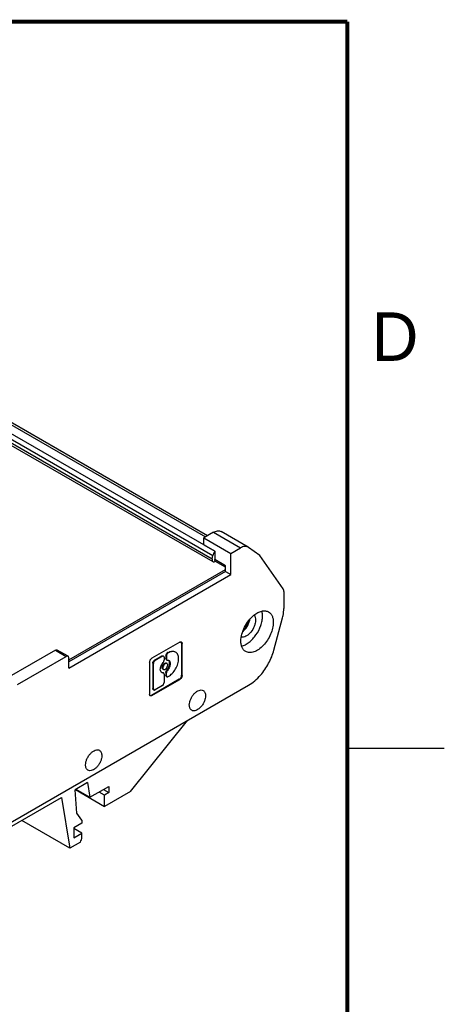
# Model space of a CAD drawing. Header units: inches. Extents: x 0 to 22, y 0 to 17.
# Tile 25 of 25: x 19.8 to 22, y 11.4 to 16.5. Entities that reach past the tile are written whole.
import ezdxf

# ---------------------------------------------------------------- set-up
doc = ezdxf.new("R2010")
doc.units = ezdxf.units.IN
doc.header["$LTSCALE"] = 1.21
doc.header["$MEASUREMENT"] = 0
doc.layers.get('0').update_dxf_attribs({"linetype": 'CONTINUOUS'})
doc.styles.add('TEXTSTYLE_2', font='txt')

msp = doc.modelspace()

# ---------------------------------------------------------------- linework, layer by layer
at = {"color": 7, "linetype": 'CONTINUOUS'}
for p, q in [((20.8167, 13.7678), (17.1882, 15.8628)), ((17.2799, 15.8563), (20.7689, 13.8418)), ((17.2942, 15.8613), (20.7805, 13.8484)), ((20.8034, 13.7276), (17.171, 15.8249)), ((17.1746, 15.8115), (20.807, 13.7142)), ((17.1748, 15.8432), (20.8072, 13.7459)), ((20.9886, 13.789), (20.8494, 13.8694)), ((20.81, 13.8655), (20.7612, 13.8373)), ((20.7612, 13.8373), (20.9004, 13.7569)), ((20.7612, 13.8003), (20.7612, 13.8373)), ((20.81, 13.8655), (20.9492, 13.7851)), ((20.7612, 13.8003), (20.8169, 13.7682)), ((20.8169, 13.7682), (20.8169, 13.7248)), ((20.9004, 13.7569), (20.9492, 13.7851)), ((20.9907, 13.7877), (20.9886, 13.789)), ((21.0493, 13.7458), (20.9907, 13.7877)), ((20.8034, 13.7276), (20.8072, 13.7459)), ((20.8726, 13.6927), (20.8169, 13.7248)), ((20.8202, 13.7171), (20.8169, 13.7152)), ((20.821, 13.7158), (20.8198, 13.7167)), ((20.8726, 13.686), (20.821, 13.7158)), ((20.9004, 13.6477), (20.9004, 13.7569)), ((21.1695, 13.5748), (21.0493, 13.7458)), ((20.0652, 13.2074), (20.8726, 13.6735)), ((20.8726, 13.6637), (20.0652, 13.1976)), ((20.8726, 13.6637), (20.8726, 13.6927)), ((20.8726, 13.6637), (20.9004, 13.6477)), ((20.0652, 13.1654), (20.9004, 13.6477)), ((21.1732, 13.5609), (21.1732, 13.4725)), ((21.122, 13.2577), (21.1665, 13.4247)), ((20.0612, 13.2259), (20.0055, 13.258)), ((20.6368, 13.2987), (20.4933, 13.2158)), ((20.6445, 13.299), (20.6437, 13.3001)), ((20.6458, 13.2935), (20.6486, 13.2919)), ((20.6458, 13.2935), (20.6458, 13.1278)), ((20.6486, 13.1262), (20.6486, 13.2919)), ((19.9956, 13.257), (19.7451, 13.1124)), ((19.8008, 13.0802), (20.0513, 13.2249)), ((19.9956, 13.257), (20.0513, 13.2249)), ((20.0652, 13.1654), (20.0652, 13.2168)), ((20.5066, 13.2058), (20.5443, 13.2276)), ((20.547, 13.226), (20.5094, 13.2042)), ((20.5443, 13.2276), (20.547, 13.226)), ((20.5505, 13.2282), (20.5533, 13.2266)), ((20.5558, 13.2209), (20.5558, 13.2054)), ((20.5653, 13.2296), (20.5681, 13.228)), ((20.5653, 13.2296), (20.5653, 13.2141)), ((20.5681, 13.2125), (20.5653, 13.2141)), ((20.5679, 13.2084), (20.5707, 13.2068)), ((20.5681, 13.228), (20.5681, 13.2125)), ((20.5707, 13.2068), (20.5731, 13.2063)), ((20.5749, 13.2452), (20.5741, 13.2448)), ((20.5769, 13.2432), (20.5741, 13.2448)), ((20.5749, 13.2452), (20.5776, 13.2436)), ((20.5776, 13.2436), (20.5769, 13.2432)), ((20.4815, 13.1955), (20.4815, 13.0297)), ((20.4978, 13.1906), (20.5006, 13.189)), ((20.4978, 13.1906), (20.4978, 13.0598)), ((20.5006, 13.0582), (20.5006, 13.189)), ((20.5094, 13.2042), (20.5066, 13.2058)), ((20.6341, 13.1074), (20.4905, 13.0245)), ((20.4933, 13.0229), (20.6368, 13.1058)), ((20.5481, 13.1422), (20.5505, 13.1416)), ((20.5481, 13.1422), (20.5509, 13.1406)), ((20.5505, 13.1416), (20.5512, 13.1412)), ((20.5533, 13.14), (20.5509, 13.1406)), ((20.5558, 13.1343), (20.5558, 13.0901)), ((20.5653, 13.143), (20.5681, 13.1414)), ((20.5653, 13.143), (20.5653, 13.1276)), ((20.5681, 13.126), (20.5653, 13.1276)), ((20.5679, 13.1219), (20.5707, 13.1203)), ((20.5681, 13.126), (20.5681, 13.1414)), ((20.5703, 13.155), (20.5731, 13.1534)), ((20.5769, 13.1209), (20.5776, 13.1213)), ((20.6341, 13.1074), (20.6368, 13.1058)), ((20.6486, 13.1262), (20.6458, 13.1278)), ((18.8336, 11.8307), (20.9912, 13.0765)), ((20.5006, 13.0582), (20.4978, 13.0598)), ((20.5004, 13.0541), (20.5031, 13.0525)), ((20.547, 13.0749), (20.5094, 13.0531)), ((20.4837, 13.0231), (20.486, 13.023)), ((20.4933, 13.0229), (20.4905, 13.0245)), ((20.3826, 12.529), (20.6767, 12.8949)), ((20.161, 12.5747), (20.0974, 12.5379)), ((20.161, 12.5747), (20.1738, 12.4985)), ((20.1738, 12.4985), (20.2712, 12.5547)), ((20.2712, 12.5547), (20.2712, 12.5226)), ((19.7145, 12.3168), (20.0271, 12.4973)), ((20.0271, 12.4973), (20.0708, 12.2365)), ((20.107, 12.4168), (20.0974, 12.5379)), ((20.0987, 12.5386), (20.249, 12.4519)), ((20.1014, 12.5402), (20.1738, 12.4985)), ((20.249, 12.5097), (20.2211, 12.5258)), ((20.2434, 12.5386), (20.2712, 12.5226)), ((20.3826, 12.529), (20.249, 12.4519)), ((20.2712, 12.5226), (20.249, 12.5097)), ((20.249, 12.4519), (20.249, 12.5097)), ((20.132, 12.3811), (20.107, 12.4168)), ((20.0708, 12.2365), (19.8231, 12.3795)), ((20.132, 12.3651), (20.0903, 12.3409)), ((20.132, 12.3811), (20.132, 12.3651)), ((20.0903, 12.3409), (20.0903, 12.2895)), ((20.132, 12.3136), (20.0903, 12.3377)), ((20.0903, 12.2895), (20.132, 12.3136)), ((20.132, 12.2911), (20.132, 12.3136)), ((20.1245, 12.2675), (20.0708, 12.2365))]:
    msp.add_line(p, q, dxfattribs=at)
at = {"color": 2, "linetype": 'CONTINUOUS'}
msp.add_line((22, 12.75), (21.5, 12.75), dxfattribs=at)
at = {"color": 7, "linetype": 'CONTINUOUS', "const_width": 0.02}
for points in [[(21.5, 16.5), (0.5, 16.5)], [(21.5, 0.5), (21.5, 16.5)]]:
    msp.add_lwpolyline(points, dxfattribs=at)
at = {"color": 7, "linetype": 'CONTINUOUS'}
for centre, radius, start, end in [((20.8359, 13.7417), 0.0284, 132.2104, 138.1367), ((20.57, 13.212), 0.00413, 236.1118, 240.004), ((20.574, 13.1942), 0.012, 60.0125, 65.2413), ((20.5506, 13.1562), 0.0156, 268.6867, 270.9856)]:
    msp.add_arc(centre, radius, start, end, dxfattribs=at)
for points, knots in [([(20.81, 13.8655), (20.8135, 13.8675), (20.8203, 13.8708), (20.8309, 13.8733), (20.8408, 13.8731), (20.8468, 13.8709), (20.8494, 13.8694)], [0, 0, 0, 0, 0.289754, 0.549014, 0.782167, 1, 1, 1, 1]), ([(20.9886, 13.789), (20.986, 13.7905), (20.98, 13.7927), (20.9701, 13.7929), (20.9595, 13.7904), (20.9527, 13.7871), (20.9492, 13.7851)], [0, 0, 0, 0, 0.217833, 0.450986, 0.710246, 1, 1, 1, 1]), ([(20.8034, 13.7276), (20.8031, 13.7262), (20.8028, 13.7234), (20.8033, 13.7185), (20.8052, 13.7152), (20.807, 13.7142)], [0, 0, 0, 0, 0.303844, 0.572081, 1, 1, 1, 1]), ([(20.807, 13.7142), (20.8084, 13.7134), (20.812, 13.7129), (20.8152, 13.7142), (20.8169, 13.7152)], [0, 0, 0, 0, 0.449484, 1, 1, 1, 1]), ([(20.8147, 13.7606), (20.8119, 13.7575), (20.809, 13.7525), (20.8074, 13.7472), (20.8072, 13.7459)], [0, 0, 0, 0, 0.758157, 1, 1, 1, 1]), ([(20.8179, 13.7193), (20.8178, 13.7196), (20.8171, 13.7214), (20.8169, 13.7233), (20.8169, 13.7248)], [0, 0, 0, 0, 0.230633, 1, 1, 1, 1]), ([(20.8198, 13.7167), (20.8196, 13.7168), (20.8188, 13.7176), (20.8183, 13.7185), (20.8179, 13.7193)], [0, 0, 0, 0, 0.240516, 1, 1, 1, 1]), ([(21.1732, 13.5609), (21.1732, 13.5622), (21.173, 13.5671), (21.1715, 13.572), (21.1695, 13.5748)], [0, 0, 0, 0, 0.279822, 1, 1, 1, 1]), ([(21.0184, 13.4373), (21.0248, 13.4425), (21.0376, 13.4514), (21.0581, 13.4597), (21.0777, 13.4615), (21.0895, 13.4579), (21.0945, 13.455)], [0, 0, 0, 0, 0.299905, 0.563754, 0.792994, 1, 1, 1, 1]), ([(21.1665, 13.4247), (21.1676, 13.4287), (21.1713, 13.4444), (21.1732, 13.4606), (21.1732, 13.4725)], [0, 0, 0, 0, 0.262906, 1, 1, 1, 1]), ([(20.9519, 13.3045), (20.9519, 13.3163), (20.9557, 13.3412), (20.9696, 13.377), (20.9905, 13.4102), (21.0086, 13.4293), (21.0184, 13.4373)], [0, 0, 0, 0, 0.232059, 0.4886, 0.751223, 1, 1, 1, 1]), ([(21.0271, 13.4122), (21.0271, 13.407), (21.0257, 13.3961), (21.0189, 13.3743), (21.0069, 13.3539), (20.991, 13.3376), (20.9785, 13.3289), (20.9659, 13.3239), (20.9574, 13.3235), (20.9537, 13.3242)], [0, 0, 0, 0, 0.124599, 0.261196, 0.545276, 0.680219, 0.802384, 0.908653, 1, 1, 1, 1]), ([(20.9556, 13.2786), (20.9622, 13.2801), (20.9759, 13.2855), (20.9951, 13.2981), (21.0135, 13.3153), (21.0358, 13.3431), (21.0524, 13.3752), (21.0615, 13.4087), (21.0633, 13.4252), (21.0633, 13.4331)], [0, 0, 0, 0, 0.102241, 0.217782, 0.344647, 0.479193, 0.752019, 0.881272, 1, 1, 1, 1]), ([(20.961, 13.3526), (20.9657, 13.3564), (20.9747, 13.3653), (20.9856, 13.381), (20.9938, 13.3983), (20.9972, 13.4105), (20.9982, 13.4165)], [0, 0, 0, 0, 0.242379, 0.499328, 0.756592, 1, 1, 1, 1]), ([(21.0194, 13.4376), (21.0221, 13.4344), (21.0261, 13.4261), (21.0271, 13.417), (21.0271, 13.4122)], [0, 0, 0, 0, 0.459434, 1, 1, 1, 1]), ([(21.0633, 13.4331), (21.0633, 13.4354), (21.063, 13.444), (21.0616, 13.4526), (21.0597, 13.4587)], [0, 0, 0, 0, 0.265124, 1, 1, 1, 1]), ([(21.0945, 13.455), (21.0984, 13.4528), (21.1057, 13.4466), (21.1134, 13.434), (21.118, 13.4183), (21.1189, 13.4069), (21.1189, 13.401)], [0, 0, 0, 0, 0.217781, 0.450927, 0.710262, 1, 1, 1, 1]), ([(20.9658, 13.3635), (20.972, 13.3696), (20.9827, 13.3838), (20.9895, 13.4002), (20.9916, 13.4087)], [0, 0, 0, 0, 0.50074, 1, 1, 1, 1]), ([(21.1189, 13.401), (21.1189, 13.3909), (21.1161, 13.3696), (21.1056, 13.3385), (21.0893, 13.3084), (21.0687, 13.282), (21.0453, 13.2613), (21.0242, 13.2498), (21.0077, 13.2454), (20.9963, 13.2445), (20.9857, 13.2461), (20.9793, 13.2488), (20.9764, 13.2505)], [0, 0, 0, 0, 0.128692, 0.270278, 0.417436, 0.561783, 0.695455, 0.812717, 0.864682, 0.912513, 0.957141, 1, 1, 1, 1]), ([(19.9956, 13.257), (19.9973, 13.258), (20.0005, 13.2593), (20.0041, 13.2588), (20.0055, 13.258)], [0, 0, 0, 0, 0.550772, 1, 1, 1, 1]), ([(20.6368, 13.2987), (20.6373, 13.299), (20.639, 13.2998), (20.6409, 13.3003), (20.6422, 13.3003)], [0, 0, 0, 0, 0.275804, 1, 1, 1, 1]), ([(20.6422, 13.3003), (20.6425, 13.3003), (20.6435, 13.3002), (20.6445, 13.2999), (20.6451, 13.2995)], [0, 0, 0, 0, 0.260677, 1, 1, 1, 1]), ([(20.6458, 13.2935), (20.6458, 13.294), (20.6457, 13.2959), (20.6452, 13.2978), (20.6445, 13.299)], [0, 0, 0, 0, 0.275798, 1, 1, 1, 1]), ([(20.6451, 13.2995), (20.6463, 13.2989), (20.6482, 13.2964), (20.6486, 13.2935), (20.6486, 13.2919)], [0, 0, 0, 0, 0.449209, 1, 1, 1, 1]), ([(20.9764, 13.2505), (20.9725, 13.2527), (20.9652, 13.2588), (20.9574, 13.2715), (20.9528, 13.2871), (20.9519, 13.2985), (20.9519, 13.3045)], [0, 0, 0, 0, 0.217781, 0.450927, 0.710262, 1, 1, 1, 1]), ([(21.0529, 13.1288), (21.0691, 13.1474), (21.097, 13.1883), (21.1157, 13.2342), (21.122, 13.2577)], [0, 0, 0, 0, 0.503505, 1, 1, 1, 1]), ([(20.0612, 13.2259), (20.0598, 13.2266), (20.0562, 13.2272), (20.0529, 13.2258), (20.0513, 13.2249)], [0, 0, 0, 0, 0.449228, 1, 1, 1, 1]), ([(20.0652, 13.2168), (20.0652, 13.2187), (20.0648, 13.2222), (20.0625, 13.2251), (20.0612, 13.2259)], [0, 0, 0, 0, 0.550764, 1, 1, 1, 1]), ([(20.4815, 13.1955), (20.4815, 13.1974), (20.4823, 13.2015), (20.4848, 13.2072), (20.4885, 13.2122), (20.4916, 13.2148), (20.4933, 13.2158)], [0, 0, 0, 0, 0.237239, 0.499994, 0.762753, 1, 1, 1, 1]), ([(20.5443, 13.2276), (20.5453, 13.2282), (20.5473, 13.229), (20.5496, 13.2287), (20.5505, 13.2282)], [0, 0, 0, 0, 0.550799, 1, 1, 1, 1]), ([(20.5533, 13.2266), (20.5524, 13.2271), (20.5501, 13.2274), (20.5481, 13.2265), (20.547, 13.226)], [0, 0, 0, 0, 0.449201, 1, 1, 1, 1]), ([(20.5558, 13.2209), (20.5558, 13.2221), (20.5556, 13.2243), (20.5541, 13.2261), (20.5533, 13.2266)], [0, 0, 0, 0, 0.550791, 1, 1, 1, 1]), ([(20.5653, 13.2296), (20.5653, 13.2326), (20.5674, 13.2385), (20.5715, 13.2433), (20.5741, 13.2448)], [0, 0, 0, 0, 0.499994, 1, 1, 1, 1]), ([(20.5677, 13.2086), (20.5669, 13.2091), (20.5656, 13.2109), (20.5653, 13.213), (20.5653, 13.2141)], [0, 0, 0, 0, 0.450628, 1, 1, 1, 1]), ([(20.5769, 13.2432), (20.5743, 13.2417), (20.5702, 13.2369), (20.5681, 13.231), (20.5681, 13.228)], [0, 0, 0, 0, 0.500006, 1, 1, 1, 1]), ([(20.5681, 13.2125), (20.5681, 13.2113), (20.5684, 13.2091), (20.5699, 13.2073), (20.5707, 13.2068)], [0, 0, 0, 0, 0.550737, 1, 1, 1, 1]), ([(20.5749, 13.2452), (20.5781, 13.2471), (20.5847, 13.2502), (20.5947, 13.2527), (20.6042, 13.2524), (20.6098, 13.2504), (20.6123, 13.2489)], [0, 0, 0, 0, 0.289709, 0.549097, 0.782222, 1, 1, 1, 1]), ([(20.6151, 13.2473), (20.6126, 13.2488), (20.6069, 13.2508), (20.5975, 13.251), (20.5875, 13.2486), (20.5809, 13.2455), (20.5776, 13.2436)], [0, 0, 0, 0, 0.217778, 0.450903, 0.710291, 1, 1, 1, 1]), ([(20.5776, 13.1213), (20.5852, 13.1257), (20.5994, 13.1376), (20.616, 13.1603), (20.6273, 13.1861), (20.6306, 13.2044), (20.6306, 13.213)], [0, 0, 0, 0, 0.237244, 0.500006, 0.762764, 1, 1, 1, 1]), ([(20.6306, 13.213), (20.6306, 13.2168), (20.63, 13.2241), (20.6271, 13.234), (20.6222, 13.242), (20.6176, 13.2459), (20.6151, 13.2473)], [0, 0, 0, 0, 0.289704, 0.54909, 0.782217, 1, 1, 1, 1]), ([(20.4978, 13.1906), (20.4978, 13.1936), (20.4998, 13.1995), (20.504, 13.2043), (20.5066, 13.2058)], [0, 0, 0, 0, 0.499994, 1, 1, 1, 1]), ([(20.5094, 13.2042), (20.5068, 13.2027), (20.5026, 13.1979), (20.5006, 13.192), (20.5006, 13.189)], [0, 0, 0, 0, 0.500006, 1, 1, 1, 1]), ([(20.5366, 13.1587), (20.5366, 13.1648), (20.5397, 13.1775), (20.5465, 13.1885), (20.5509, 13.1934)], [0, 0, 0, 0, 0.478989, 1, 1, 1, 1]), ([(20.5404, 13.1454), (20.5398, 13.1462), (20.5373, 13.1502), (20.5366, 13.1551), (20.5366, 13.1587)], [0, 0, 0, 0, 0.223274, 1, 1, 1, 1]), ([(20.5465, 13.1677), (20.5465, 13.1709), (20.5482, 13.1775), (20.5519, 13.1832), (20.5543, 13.1857)], [0, 0, 0, 0, 0.480767, 1, 1, 1, 1]), ([(20.5502, 13.1595), (20.549, 13.1602), (20.5469, 13.1628), (20.5465, 13.166), (20.5465, 13.1677)], [0, 0, 0, 0, 0.449238, 1, 1, 1, 1]), ([(20.571, 13.189), (20.5701, 13.1895), (20.5678, 13.1901), (20.5642, 13.1894), (20.5605, 13.1873), (20.5556, 13.183), (20.551, 13.176), (20.5493, 13.1693), (20.5493, 13.1661)], [0, 0, 0, 0, 0.087137, 0.186845, 0.30451, 0.438646, 0.730052, 1, 1, 1, 1]), ([(20.5493, 13.1661), (20.5493, 13.1644), (20.5497, 13.1612), (20.5518, 13.1586), (20.553, 13.1579)], [0, 0, 0, 0, 0.550778, 1, 1, 1, 1]), ([(20.5509, 13.1934), (20.5524, 13.1952), (20.5547, 13.199), (20.5558, 13.2033), (20.5558, 13.2054)], [0, 0, 0, 0, 0.521015, 1, 1, 1, 1]), ([(20.553, 13.1579), (20.5539, 13.1573), (20.5562, 13.1568), (20.5598, 13.1575), (20.5635, 13.1595), (20.5684, 13.1638), (20.5729, 13.1709), (20.5747, 13.1776), (20.5747, 13.1808)], [0, 0, 0, 0, 0.087137, 0.186845, 0.30451, 0.438646, 0.730052, 1, 1, 1, 1]), ([(20.5543, 13.1857), (20.5547, 13.1861), (20.5562, 13.1876), (20.5578, 13.1889), (20.5592, 13.1897)], [0, 0, 0, 0, 0.263821, 1, 1, 1, 1]), ([(20.5592, 13.1897), (20.5606, 13.1906), (20.5636, 13.1918), (20.567, 13.1913), (20.5682, 13.1906)], [0, 0, 0, 0, 0.551088, 1, 1, 1, 1]), ([(20.5703, 13.155), (20.5747, 13.16), (20.5814, 13.171), (20.5846, 13.1836), (20.5846, 13.1897)], [0, 0, 0, 0, 0.521011, 1, 1, 1, 1]), ([(20.5747, 13.1808), (20.5747, 13.1825), (20.5743, 13.1857), (20.5722, 13.1883), (20.571, 13.189)], [0, 0, 0, 0, 0.550778, 1, 1, 1, 1]), ([(20.5731, 13.2063), (20.5736, 13.2063), (20.5756, 13.2062), (20.5776, 13.2057), (20.579, 13.2051)], [0, 0, 0, 0, 0.260346, 1, 1, 1, 1]), ([(20.5874, 13.1881), (20.5874, 13.182), (20.5842, 13.1694), (20.5775, 13.1584), (20.5731, 13.1534)], [0, 0, 0, 0, 0.478989, 1, 1, 1, 1]), ([(20.5846, 13.1897), (20.5846, 13.1926), (20.584, 13.1978), (20.5814, 13.2026), (20.5797, 13.2043)], [0, 0, 0, 0, 0.544165, 1, 1, 1, 1]), ([(20.58, 13.2046), (20.5812, 13.2039), (20.5834, 13.202), (20.5857, 13.1982), (20.5871, 13.1934), (20.5874, 13.1899), (20.5874, 13.1881)], [0, 0, 0, 0, 0.21776, 0.450869, 0.710324, 1, 1, 1, 1]), ([(20.544, 13.1423), (20.543, 13.1429), (20.5417, 13.1439), (20.5407, 13.1451), (20.5404, 13.1454)], [0, 0, 0, 0, 0.744197, 1, 1, 1, 1]), ([(20.544, 13.1427), (20.5443, 13.1426), (20.5457, 13.1423), (20.5471, 13.1422), (20.5481, 13.1422)], [0, 0, 0, 0, 0.24384, 1, 1, 1, 1]), ([(20.5503, 13.1406), (20.5497, 13.1406), (20.5475, 13.1408), (20.5454, 13.1415), (20.544, 13.1423)], [0, 0, 0, 0, 0.259981, 1, 1, 1, 1]), ([(20.5558, 13.1343), (20.5558, 13.1355), (20.5556, 13.1377), (20.5541, 13.1395), (20.5533, 13.14)], [0, 0, 0, 0, 0.550737, 1, 1, 1, 1]), ([(20.5653, 13.143), (20.5653, 13.1451), (20.5664, 13.1495), (20.5688, 13.1533), (20.5703, 13.155)], [0, 0, 0, 0, 0.478984, 1, 1, 1, 1]), ([(20.5679, 13.1219), (20.5671, 13.1224), (20.5656, 13.1242), (20.5653, 13.1264), (20.5653, 13.1276)], [0, 0, 0, 0, 0.449209, 1, 1, 1, 1]), ([(20.5731, 13.1534), (20.5716, 13.1517), (20.5692, 13.1479), (20.5681, 13.1435), (20.5681, 13.1414)], [0, 0, 0, 0, 0.521015, 1, 1, 1, 1]), ([(20.5681, 13.126), (20.5681, 13.1248), (20.5684, 13.1226), (20.5699, 13.1208), (20.5707, 13.1203)], [0, 0, 0, 0, 0.550791, 1, 1, 1, 1]), ([(20.5707, 13.1203), (20.5715, 13.1198), (20.5738, 13.1195), (20.5759, 13.1203), (20.5769, 13.1209)], [0, 0, 0, 0, 0.449201, 1, 1, 1, 1]), ([(20.6341, 13.1074), (20.6357, 13.1084), (20.6389, 13.111), (20.6426, 13.1161), (20.6451, 13.1218), (20.6458, 13.1258), (20.6458, 13.1278)], [0, 0, 0, 0, 0.237247, 0.500006, 0.762761, 1, 1, 1, 1]), ([(20.6486, 13.1262), (20.6486, 13.1242), (20.6479, 13.1202), (20.6453, 13.1145), (20.6417, 13.1094), (20.6385, 13.1068), (20.6368, 13.1058)], [0, 0, 0, 0, 0.237239, 0.499994, 0.762753, 1, 1, 1, 1]), ([(20.9912, 13.0765), (21.0024, 13.083), (21.0245, 13.0989), (21.0436, 13.1181), (21.0529, 13.1288)], [0, 0, 0, 0, 0.479071, 1, 1, 1, 1]), ([(20.5004, 13.0541), (20.4995, 13.0546), (20.4981, 13.0564), (20.4978, 13.0586), (20.4978, 13.0598)], [0, 0, 0, 0, 0.449209, 1, 1, 1, 1]), ([(20.5006, 13.0582), (20.5006, 13.057), (20.5009, 13.0548), (20.5023, 13.053), (20.5031, 13.0525)], [0, 0, 0, 0, 0.550791, 1, 1, 1, 1]), ([(20.547, 13.0749), (20.5497, 13.0764), (20.5538, 13.0811), (20.5558, 13.0871), (20.5558, 13.0901)], [0, 0, 0, 0, 0.500006, 1, 1, 1, 1]), ([(20.4825, 13.025), (20.4823, 13.0253), (20.4817, 13.0268), (20.4815, 13.0285), (20.4815, 13.0297)], [0, 0, 0, 0, 0.23053, 1, 1, 1, 1]), ([(20.485, 13.0221), (20.4847, 13.0223), (20.4836, 13.023), (20.4829, 13.0241), (20.4825, 13.025)], [0, 0, 0, 0, 0.24068, 1, 1, 1, 1]), ([(20.4933, 13.0229), (20.4919, 13.0221), (20.4892, 13.021), (20.4861, 13.0215), (20.485, 13.0221)], [0, 0, 0, 0, 0.550799, 1, 1, 1, 1]), ([(20.486, 13.023), (20.4863, 13.023), (20.4879, 13.0233), (20.4894, 13.0239), (20.4905, 13.0245)], [0, 0, 0, 0, 0.23053, 1, 1, 1, 1]), ([(20.5031, 13.0525), (20.504, 13.052), (20.5063, 13.0517), (20.5083, 13.0525), (20.5094, 13.0531)], [0, 0, 0, 0, 0.449201, 1, 1, 1, 1]), ([(20.686, 12.9742), (20.686, 12.9793), (20.6874, 12.9899), (20.6927, 13.0055), (20.7008, 13.0205), (20.7112, 13.0337), (20.7228, 13.044), (20.735, 13.0507), (20.7469, 13.0531), (20.7544, 13.0512), (20.7573, 13.0495)], [0, 0, 0, 0, 0.128816, 0.270548, 0.41785, 0.562346, 0.696169, 0.813574, 0.913061, 1, 1, 1, 1]), ([(20.7696, 13.0224), (20.7696, 13.0174), (20.7681, 13.0068), (20.7629, 12.9912), (20.7548, 12.9762), (20.7444, 12.963), (20.7328, 12.9526), (20.7206, 12.946), (20.7086, 12.9436), (20.7012, 12.9455), (20.6983, 12.9472)], [0, 0, 0, 0, 0.128816, 0.270548, 0.41785, 0.562346, 0.696169, 0.813574, 0.913061, 1, 1, 1, 1]), ([(20.7573, 13.0495), (20.7593, 13.0483), (20.7629, 13.0453), (20.7668, 13.0389), (20.7691, 13.0311), (20.7696, 13.0254), (20.7696, 13.0224)], [0, 0, 0, 0, 0.217768, 0.450885, 0.710353, 1, 1, 1, 1]), ([(20.6983, 12.9472), (20.6963, 12.9483), (20.6927, 12.9514), (20.6888, 12.9577), (20.6865, 12.9655), (20.686, 12.9712), (20.686, 12.9742)], [0, 0, 0, 0, 0.217768, 0.450885, 0.710353, 1, 1, 1, 1]), ([(20.1515, 12.6656), (20.1515, 12.6706), (20.1529, 12.6813), (20.1582, 12.6968), (20.1663, 12.7118), (20.1766, 12.7251), (20.1883, 12.7354), (20.2005, 12.7421), (20.2124, 12.7445), (20.2199, 12.7426), (20.2228, 12.7409)], [0, 0, 0, 0, 0.128816, 0.270548, 0.41785, 0.562346, 0.696169, 0.813574, 0.913061, 1, 1, 1, 1]), ([(20.235, 12.7138), (20.235, 12.7088), (20.2336, 12.6982), (20.2284, 12.6826), (20.2202, 12.6676), (20.2099, 12.6544), (20.1983, 12.644), (20.1861, 12.6374), (20.1741, 12.635), (20.1667, 12.6369), (20.1638, 12.6386)], [0, 0, 0, 0, 0.128816, 0.270548, 0.41785, 0.562346, 0.696169, 0.813574, 0.913061, 1, 1, 1, 1]), ([(20.2228, 12.7409), (20.2248, 12.7397), (20.2284, 12.7367), (20.2323, 12.7303), (20.2346, 12.7225), (20.235, 12.7168), (20.235, 12.7138)], [0, 0, 0, 0, 0.217768, 0.450885, 0.710353, 1, 1, 1, 1]), ([(20.1638, 12.6386), (20.1618, 12.6397), (20.1582, 12.6427), (20.1543, 12.6491), (20.152, 12.6569), (20.1515, 12.6626), (20.1515, 12.6656)], [0, 0, 0, 0, 0.217768, 0.450885, 0.710353, 1, 1, 1, 1]), ([(20.1245, 12.2675), (20.1268, 12.2712), (20.1304, 12.2788), (20.132, 12.2872), (20.132, 12.2911)], [0, 0, 0, 0, 0.525425, 1, 1, 1, 1])]:
    msp.add_open_spline(points, degree=3, knots=knots, dxfattribs=at)

# ---------------------------------------------------------------- texts
at = {"color": 2, "linetype": 'CONTINUOUS', "insert": (21.625, 15), "char_height": 0.25, "width": 0.25, "attachment_point": 1, "line_spacing_factor": 0.9, "style": 'TEXTSTYLE_2'}
msp.add_mtext('D', dxfattribs=at)

doc.saveas('drawing.dxf')
